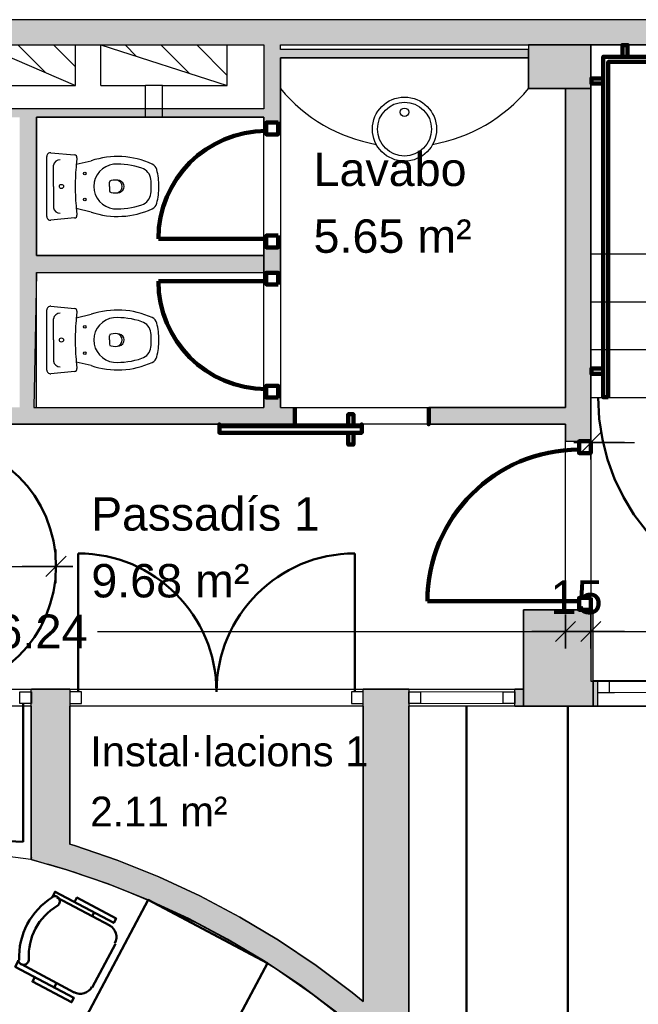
# Model space of a CAD drawing. Header units: metres. Extents: x -1 to 439, y -6 to 33.
# Tile 16 of 29: x 407.44 to 411.11, y 22.39 to 28.23. Entities that reach past the tile are written whole.
import ezdxf

# ---------------------------------------------------------------- set-up
doc = ezdxf.new("R2010")
doc.units = ezdxf.units.M
doc.header["$PDMODE"] = 65
for name, pattern in [('CONTINUA', [0]), ('PUNKT', [6.35, 0, -6.35]), ('VERDECKT', [9.525, 6.35, -3.175])]:
    doc.linetypes.add(name, pattern=pattern)
for name, color, linetype, lineweight in [('3D P1 MURS EXISTENTS', 7, 'CONTINUA', 25), ('3D P1 MURS NOUS', 7, 'CONTINUA', 25), ('3D P1 PILAR', 7, 'CONTINUA', 25), ('P1 COTES', 7, 'CONTINUA', 25), ('P1 ESCALES 2D', 7, 'CONTINUA', 25), ('P1 LOCAL', 7, 'CONTINUA', 25), ('P1 MOBLES', 7, 'CONTINUA', 25), ('P1 SUPERFICI LLIURE', 7, 'CONTINUA', 25)]:
    doc.layers.add(name, color=color, linetype=linetype, lineweight=lineweight)
doc.styles.add('ARIAL', font='arial.ttf')
doc.dimstyles.new('DIMSTYLE_12', dxfattribs={"dimtxt": 0.2, "dimasz": 0.2, "dimexe": 0, "dimexo": 1e-06, "dimgap": 0.1, "dimtad": 2, "dimdec": 0, "dimlfac": 100, "dimrnd": 1, "dimzin": 4, "dimdsep": 46, "dimtxsty": 'ARIAL', "dimblk1": 'ALL_ML_STRICH', "dimblk2": 'ALL_ML_STRICH', "dimsah": 1, "dimcen": 0, "dimse1": 1, "dimse2": 1, "dimclrd": 2, "dimclre": 2, "dimclrt": 2, "dimadec": 0, "dimazin": 0, "dimtfac": 1, "dimtdec": 0, "dimtix": 1, "dimtmove": 2, "dimatfit": 3, "dimfxl": 0, "dimtvp": 1.2, "dimtzin": 0, "dimlwd": 0, "dimlwe": 35, "dimarcsym": 0})
doc.dimstyles.new('DIMSTYLE_8', dxfattribs={"dimtxt": 0.2, "dimasz": 0.2, "dimexe": 0, "dimexo": 1e-06, "dimgap": 0.1, "dimtad": 0, "dimrnd": 0.01, "dimzin": 4, "dimdsep": 46, "dimtxsty": 'ARIAL', "dimblk1": 'ALL_ML_STRICH', "dimblk2": 'ALL_ML_STRICH', "dimsah": 1, "dimcen": 0, "dimse1": 1, "dimse2": 1, "dimclrd": 2, "dimclre": 2, "dimclrt": 2, "dimadec": 0, "dimazin": 0, "dimtfac": 1, "dimtdec": 0, "dimtix": 1, "dimtmove": 2, "dimatfit": 3, "dimfxl": 0, "dimtzin": 0, "dimlwd": 0, "dimlwe": 35, "dimarcsym": 0})
doc.dimstyles.new('DIMSTYLE_9', dxfattribs={"dimtxt": 0.2, "dimasz": 0.2, "dimexe": 0, "dimexo": 1e-06, "dimgap": 0.1, "dimtad": 0, "dimrnd": 0.01, "dimzin": 4, "dimdsep": 46, "dimtxsty": 'ARIAL', "dimblk1": 'ALL_ML_STRICH', "dimblk2": 'ALL_ML_STRICH', "dimsah": 1, "dimcen": 0, "dimse1": 1, "dimse2": 1, "dimclrd": 2, "dimclre": 2, "dimclrt": 2, "dimadec": 0, "dimazin": 0, "dimtfac": 1, "dimtdec": 0, "dimtix": 1, "dimtmove": 2, "dimatfit": 3, "dimfxl": 0, "dimtzin": 0, "dimlwd": 0, "dimlwe": 35, "dimarcsym": 0})
pattern_1 = [(135, (0, 0), (-0.21213203, -0.21213203), []), (135, (-0.10607, -0.10607), (-0.21213203, -0.21213203), [])]

# ---------------------------------------------------------------- blocks, each defined once
blk = doc.blocks.new('OBJETO_COMPLEJO_0')
at = {"layer": '3D P1 MURS NOUS', "color": 240, "linetype": 'CONTINUA', "lineweight": 140, "transparency": 33554687}
for points in [[(411.0148, 28.0082), (411.0148, 28.078), (411.0448, 28.078), (411.0448, 28.0082), (411.0148, 28.0082)], [(412.5148, 28.0082), (412.5148, 28.078), (412.5448, 28.078), (412.5448, 28.0082), (412.5148, 28.0082)], [(413.9648, 28.0082), (413.9648, 28.078), (413.9948, 28.078), (413.9948, 28.0082), (413.9648, 28.0082)], [(415.4148, 28.0082), (415.4148, 28.078), (415.4448, 28.078), (415.4448, 28.0082), (415.4148, 28.0082)], [(410.9304, 25.9895), (410.9004, 25.9896), (410.9003, 28.0082), (415.7064, 28.0082), (415.7064, 26.0308), (415.6764, 26.0308), (415.6764, 27.9782), (410.9302, 27.9782), (410.9304, 25.9895)], [(410.9003, 27.8505), (410.8306, 27.8505), (410.8306, 27.8805), (410.9003, 27.8805), (410.9003, 27.8505)], [(415.7762, 27.6574), (415.7064, 27.6574), (415.7064, 27.6874), (415.7762, 27.6874), (415.7762, 27.6574)], [(415.7762, 26.2474), (415.7064, 26.2474), (415.7064, 26.2774), (415.7762, 26.2774), (415.7762, 26.2474)], [(410.9004, 26.1296), (410.8307, 26.1296), (410.8307, 26.1596), (410.9004, 26.1596), (410.9004, 26.1296)]]:
    blk.add_lwpolyline(points, close=True, dxfattribs=at)
blk = doc.blocks.new('ALL_ML_STRICH')
at = {"color": 0, "linetype": 'ByBlock', "lineweight": -2}
for p, q in [((-0.3, -0.3), (0.3, 0.3)), ((0, -0.5), (0, 0.5)), ((-1, 0), (0.5, 0))]:
    blk.add_line(p, q, dxfattribs=at)
blk = doc.blocks.new('*D106')
at = {"layer": 'DEFPOINTS', "color": 2, "linetype": 'CONTINUA', "lineweight": 35, "transparency": 33554687}
for p in [(410.8271, 26.1302), (411.9764, 26.1008), (410.8271, 25.7212)]:
    blk.add_point(p, dxfattribs=at)
at = {"layer": 'P1 COTES', "color": 2, "linetype": 'CONTINUA', "lineweight": -2, "transparency": 33554687}
for p, q in [((410.8271, 25.7212), (411.0855, 25.7212)), ((411.7455, 25.7212), (411.9764, 25.7212))]:
    blk.add_line(p, q, dxfattribs=at)
at = {"layer": 'P1 COTES', "color": 2, "linetype": 'CONTINUA', "lineweight": 35, "transparency": 33554687, "xscale": 0.2, "yscale": 0.2, "zscale": 0.2, "rotation": 180}
blk.add_blockref('ALL_ML_STRICH', (410.8271, 25.7212), dxfattribs=at)
at = {"layer": 'P1 COTES', "color": 2, "linetype": 'CONTINUA', "lineweight": 35, "transparency": 33554687, "xscale": 0.2, "yscale": 0.2, "zscale": 0.2}
blk.add_blockref('ALL_ML_STRICH', (411.9764, 25.7212), dxfattribs=at)
at = {"layer": 'P1 COTES', "color": 2, "linetype": 'CONTINUA', "lineweight": 35, "transparency": 33554687, "insert": (411.4155, 25.7212), "char_height": 0.2, "width": 0.8, "attachment_point": 5, "style": 'ARIAL'}
blk.add_mtext('\\A1;{\\A1;{1.15\\H0.132000;\\S^ ;}}', dxfattribs=at)
blk = doc.blocks.new('*D124')
at = {"layer": 'DEFPOINTS', "color": 2, "linetype": 'CONTINUA', "lineweight": 35, "transparency": 33554687}
for p in [(410.677, 25.7295), (404.4366, 24.6013), (404.4366, 23.5195)]:
    blk.add_point(p, dxfattribs=at)
at = {"layer": 'P1 COTES', "color": 2, "linetype": 'CONTINUA', "lineweight": -2, "transparency": 33554687}
for p, q in [((404.4366, 24.6013), (407.2417, 24.6013)), ((407.9017, 24.6013), (410.677, 24.6013))]:
    blk.add_line(p, q, dxfattribs=at)
at = {"layer": 'P1 COTES', "color": 2, "linetype": 'CONTINUA', "lineweight": 35, "transparency": 33554687, "xscale": 0.2, "yscale": 0.2, "zscale": 0.2, "rotation": 180}
blk.add_blockref('ALL_ML_STRICH', (404.4366, 24.6013), dxfattribs=at)
at = {"layer": 'P1 COTES', "color": 2, "linetype": 'CONTINUA', "lineweight": 35, "transparency": 33554687, "xscale": 0.2, "yscale": 0.2, "zscale": 0.2}
blk.add_blockref('ALL_ML_STRICH', (410.677, 24.6013), dxfattribs=at)
at = {"layer": 'P1 COTES', "color": 2, "linetype": 'CONTINUA', "lineweight": 35, "transparency": 33554687, "insert": (407.5717, 24.6003), "char_height": 0.2, "width": 0.8, "attachment_point": 5, "style": 'ARIAL'}
blk.add_mtext('\\A1;{\\A1;{6.24\\H0.132000;\\S^ ;}}', dxfattribs=at)
blk = doc.blocks.new('*D125')
at = {"layer": 'DEFPOINTS', "color": 2, "linetype": 'CONTINUA', "lineweight": 35, "transparency": 33554687}
for p in [(410.677, 25.7295), (410.827, 25.7295), (410.677, 24.6013)]:
    blk.add_point(p, dxfattribs=at)
at = {"layer": 'P1 COTES', "color": 2, "linetype": 'CONTINUA', "lineweight": -2, "transparency": 33554687}
blk.add_line((410.677, 24.6013), (410.827, 24.6013), dxfattribs=at)
at = {"layer": 'P1 COTES', "color": 2, "linetype": 'CONTINUA', "lineweight": 35, "transparency": 33554687, "xscale": 0.2, "yscale": 0.2, "zscale": 0.2, "rotation": 180}
blk.add_blockref('ALL_ML_STRICH', (410.677, 24.6013), dxfattribs=at)
at = {"layer": 'P1 COTES', "color": 2, "linetype": 'CONTINUA', "lineweight": 35, "transparency": 33554687, "xscale": 0.2, "yscale": 0.2, "zscale": 0.2}
blk.add_blockref('ALL_ML_STRICH', (410.827, 24.6013), dxfattribs=at)
at = {"layer": 'P1 COTES', "color": 2, "linetype": 'CONTINUA', "lineweight": 35, "transparency": 33554687, "insert": (410.7422, 24.803), "char_height": 0.2, "width": 0.4, "attachment_point": 5, "style": 'ARIAL'}
blk.add_mtext('\\A1;{15}', dxfattribs=at)
blk = doc.blocks.new('*D126')
at = {"layer": 'DEFPOINTS', "color": 2, "linetype": 'CONTINUA', "lineweight": 35, "transparency": 33554687}
for p in [(415.777, 25.8895), (410.827, 25.7295), (410.827, 24.6013)]:
    blk.add_point(p, dxfattribs=at)
at = {"layer": 'P1 COTES', "color": 2, "linetype": 'CONTINUA', "lineweight": -2, "transparency": 33554687}
for p, q in [((410.827, 24.6013), (412.9857, 24.6013)), ((413.6457, 24.6013), (415.777, 24.6013))]:
    blk.add_line(p, q, dxfattribs=at)
at = {"layer": 'P1 COTES', "color": 2, "linetype": 'CONTINUA', "lineweight": 35, "transparency": 33554687, "xscale": 0.2, "yscale": 0.2, "zscale": 0.2, "rotation": 180}
blk.add_blockref('ALL_ML_STRICH', (410.827, 24.6013), dxfattribs=at)
at = {"layer": 'P1 COTES', "color": 2, "linetype": 'CONTINUA', "lineweight": 35, "transparency": 33554687, "xscale": 0.2, "yscale": 0.2, "zscale": 0.2}
blk.add_blockref('ALL_ML_STRICH', (415.777, 24.6013), dxfattribs=at)
at = {"layer": 'P1 COTES', "color": 2, "linetype": 'CONTINUA', "lineweight": 35, "transparency": 33554687, "insert": (413.3157, 24.6003), "char_height": 0.2, "width": 0.8, "attachment_point": 5, "style": 'ARIAL'}
blk.add_mtext('\\A1;{\\A1;{4.95\\H0.132000;\\S^ ;}}', dxfattribs=at)
blk = doc.blocks.new('*D134')
at = {"layer": 'DEFPOINTS', "color": 2, "linetype": 'CONTINUA', "lineweight": 35, "transparency": 33554687}
for p in [(406.1561, 25.3669), (406.1561, 24.9874), (407.6552, 24.9799)]:
    blk.add_point(p, dxfattribs=at)
at = {"layer": 'P1 COTES', "color": 2, "linetype": 'CONTINUA', "lineweight": -2, "transparency": 33554687}
for p, q in [((406.1561, 24.9874), (406.5904, 24.9874)), ((407.2504, 24.9874), (407.6552, 24.9874))]:
    blk.add_line(p, q, dxfattribs=at)
at = {"layer": 'P1 COTES', "color": 2, "linetype": 'CONTINUA', "lineweight": 35, "transparency": 33554687, "xscale": 0.2, "yscale": 0.2, "zscale": 0.2, "rotation": 180}
blk.add_blockref('ALL_ML_STRICH', (406.1561, 24.9874), dxfattribs=at)
at = {"layer": 'P1 COTES', "color": 2, "linetype": 'CONTINUA', "lineweight": 35, "transparency": 33554687, "xscale": 0.2, "yscale": 0.2, "zscale": 0.2}
blk.add_blockref('ALL_ML_STRICH', (407.6552, 24.9874), dxfattribs=at)
at = {"layer": 'P1 COTES', "color": 2, "linetype": 'CONTINUA', "lineweight": 35, "transparency": 33554687, "insert": (406.9204, 24.9874), "char_height": 0.2, "width": 0.8, "attachment_point": 5, "style": 'ARIAL'}
blk.add_mtext('\\A1;{\\A1;{1.50\\H0.132000;\\S^ ;}}', dxfattribs=at)

msp = doc.modelspace()

# ---------------------------------------------------------------- hatches: boundary and pattern name
at = {"layer": '3D P1 MURS EXISTENTS', "linetype": 'CONTINUA', "lineweight": 18, "true_color": 0xa0a0a0, "transparency": 33554687}
for points in [[(426.84641, 28.22825), (401.29043, 28.22825), (401.26071, 28.07825), (426.81534, 28.07825)], [(408.98747, 27.64946), (408.98747, 28.07825), (408.88747, 28.07825), (408.88747, 27.64946)], [(408.98747, 28.00198), (410.45698, 28.00198), (410.45698, 28.05198), (408.98747, 28.05198)], [(410.82698, 25.72946), (410.82698, 27.81946), (410.67698, 27.81946), (410.67698, 25.72946)], [(405.99712, 27.64946), (408.88747, 27.64946), (408.88747, 27.69946), (405.99712, 27.69946)], [(407.43973, 27.64946), (407.43973, 25.92946), (407.53973, 25.92946), (407.53973, 27.64946)], [(407.53973, 26.72964), (408.88747, 26.72964), (408.88747, 26.82964), (407.53973, 26.82964)], [(406.36621, 25.82946), (409.06572, 25.82946), (409.06572, 25.92946), (406.36621, 25.92946)], [(409.86572, 25.82946), (410.67698, 25.82946), (410.67698, 25.92946), (409.86572, 25.92946)], [(410.84047, 24.15946), (410.86698, 24.15946), (410.86698, 24.30946), (410.84047, 24.30946)], [(407.5101, 24.25651), (407.50698, 24.25651), (407.50698, 24.15946), (407.73698, 24.15946), (407.73698, 24.25946), (407.5101, 24.25946)], [(409.74698, 24.25946), (409.47698, 24.25946), (409.47698, 24.15946), (409.74698, 24.15946)], [(410.42698, 24.25946), (410.37698, 24.25946), (410.37698, 24.15946), (410.42698, 24.15946)], [(407.73698, 23.18314), (407.73698, 24.15946), (407.50698, 24.15946), (407.50698, 23.26171)], [(409.74698, 22.20963), (409.74698, 24.15946), (409.47698, 24.15946), (409.47698, 22.20963)], [(409.31848, 22.34393), (409.47698, 22.21158), (409.47698, 22.40699), (409.4116, 22.46158), (409.19746, 22.62213), (408.97522, 22.77125), (408.74547, 22.90854), (408.50885, 23.03361), (408.26602, 23.14613), (408.01762, 23.24578), (407.76435, 23.3323), (407.73698, 23.34008), (407.73698, 23.18314), (407.96542, 23.10511), (408.20652, 23.00838), (408.44223, 22.89916), (408.6719, 22.77776), (408.8949, 22.6445), (409.11063, 22.49976)], [(407.50699, 23.24948), (407.71958, 23.18908), (407.50995, 23.26069)]]:
    msp.add_hatch(color=253, dxfattribs=at).paths.add_polyline_path(points)
at = {"layer": '3D P1 MURS NOUS', "linetype": 'CONTINUA', "lineweight": 18, "true_color": 0xa0a0a0, "transparency": 33554687}
for points in [[(408.98747, 27.61843), (408.98747, 27.64946), (408.88747, 27.64946), (408.88747, 27.61843)], [(408.98747, 26.72843), (408.98747, 26.87843), (408.88747, 26.87843), (408.88747, 26.72843)], [(408.98747, 25.92946), (408.98747, 25.98843), (408.88747, 25.98843), (408.88747, 25.92946)], [(410.82698, 24.72946), (410.82698, 24.73043), (410.67698, 24.73043), (410.67698, 24.72946)]]:
    msp.add_hatch(color=253, dxfattribs=at).paths.add_polyline_path(points)
at = {"layer": '3D P1 PILAR', "linetype": 'CONTINUA', "lineweight": 18, "transparency": 33554687}
for points in [[(410.45698, 27.81946), (410.82698, 27.81946), (410.82698, 28.07825), (410.45698, 28.07825)], [(410.42698, 24.15946), (410.84047, 24.15946), (410.84047, 24.72946), (410.42698, 24.72946)]]:
    msp.add_hatch(color=9, dxfattribs=at).paths.add_polyline_path(points)
at = {"layer": 'P1 ESCALES 2D', "lineweight": 25, "transparency": 33554687}
h = msp.add_hatch(dxfattribs=at)
h.set_pattern_fill('RAYADO_1', scale=0.1, angle=45, style=0, pattern_type=2)
h.set_pattern_definition(pattern_1)
h.paths.add_polyline_path([(407.21118, 28.07847), (407.77118, 27.83847), (407.77118, 28.07847)], flags=0)
h = msp.add_hatch(dxfattribs=at)
h.set_pattern_fill('RAYADO_1', scale=0.1, angle=45, style=0, pattern_type=2)
h.set_pattern_definition(pattern_1)
h.paths.add_polyline_path([(407.92118, 28.07847), (408.67118, 27.83847), (408.67118, 28.07847)], flags=0)

# ---------------------------------------------------------------- linework, layer by layer
at = {"layer": '3D P1 MURS EXISTENTS', "color": 7, "linetype": 'CONTINUA', "lineweight": 25, "transparency": 33554687}
for p, q in [((426.84641, 28.22825), (401.29043, 28.22825)), ((404.43662, 28.07825), (408.88747, 28.07825)), ((408.88747, 28.07825), (408.88747, 27.69946)), ((408.98747, 28.05198), (408.98747, 28.07825)), ((408.98747, 28.07825), (415.77698, 28.07825)), ((410.45698, 28.05198), (408.98747, 28.05198)), ((410.45698, 28.00198), (410.45698, 28.05198)), ((408.98747, 28.00198), (410.45698, 28.00198)), ((408.98747, 27.64946), (408.98747, 28.00198)), ((410.82698, 27.81946), (410.67698, 27.81946)), ((410.67698, 27.81946), (410.67698, 25.92946)), ((410.82698, 25.72946), (410.82698, 27.81946)), ((408.88747, 27.69946), (406.04712, 27.69946)), ((407.53973, 27.64946), (408.88747, 27.64946)), ((407.53973, 26.82964), (407.53973, 27.64946)), ((408.88747, 26.82964), (407.53973, 26.82964)), ((408.88747, 26.72964), (408.88747, 26.82964)), ((407.53973, 25.92946), (407.53973, 26.72964)), ((407.53973, 26.72964), (408.88747, 26.72964)), ((409.06572, 25.82946), (409.06572, 25.92946)), ((410.67698, 25.92946), (409.86572, 25.92946)), ((409.86572, 25.92946), (409.86572, 25.82946)), ((406.36621, 25.82946), (409.06572, 25.82946)), ((409.86572, 25.82946), (410.67698, 25.82946)), ((410.67698, 25.82946), (410.67698, 25.72946)), ((410.67698, 25.72946), (410.82698, 25.72946)), ((410.86698, 24.30946), (410.84047, 24.30946)), ((410.84047, 24.30946), (410.84047, 24.15946)), ((410.86698, 24.30946), (410.86698, 24.23946)), ((412.10698, 24.30946), (410.86698, 24.30946)), ((407.50698, 24.15946), (407.50698, 24.25651)), ((407.50698, 24.25651), (407.5101, 24.25651)), ((407.5101, 24.25651), (407.5101, 24.25946)), ((407.73698, 24.25946), (407.5101, 24.25946)), ((407.73698, 24.25946), (407.73698, 24.15946)), ((409.47698, 24.15946), (409.47698, 24.25946)), ((409.74698, 24.25946), (409.47698, 24.25946)), ((409.74698, 24.25946), (409.74698, 24.15946)), ((410.37698, 24.15946), (410.37698, 24.25946)), ((410.42698, 24.25946), (410.37698, 24.25946)), ((410.42698, 24.15946), (410.42698, 24.25946)), ((410.86698, 24.23946), (410.86698, 24.15946)), ((407.50698, 24.15946), (407.50698, 23.26171)), ((407.73698, 23.34008), (407.73698, 24.15946)), ((409.47698, 24.15946), (409.47698, 22.40699)), ((409.74698, 22.20963), (409.74698, 24.15946)), ((410.37698, 24.15946), (410.42698, 24.15946)), ((410.84047, 24.15946), (410.86698, 24.15946)), ((410.86698, 24.15946), (412.10698, 24.15946)), ((407.76435, 23.3323), (407.73698, 23.34008)), ((408.01762, 23.24578), (407.76435, 23.3323)), ((407.50698, 23.26171), (407.50995, 23.26069)), ((407.50995, 23.26069), (407.50699, 23.24948)), ((407.50699, 23.24948), (407.71958, 23.18908)), ((408.26602, 23.14613), (408.01762, 23.24578)), ((407.71958, 23.18908), (407.73698, 23.18314)), ((407.73698, 23.18314), (407.96542, 23.10511)), ((408.50885, 23.03361), (408.26602, 23.14613)), ((407.96542, 23.10511), (408.20652, 23.00838)), ((408.20652, 23.00838), (408.44223, 22.89916)), ((408.74547, 22.90854), (408.50885, 23.03361)), ((408.44223, 22.89916), (408.6719, 22.77776)), ((408.97522, 22.77125), (408.74547, 22.90854)), ((408.6719, 22.77776), (408.8949, 22.6445)), ((409.19746, 22.62213), (408.97522, 22.77125)), ((408.8949, 22.6445), (409.11063, 22.49976)), ((409.4116, 22.46158), (409.19746, 22.62213)), ((409.11063, 22.49976), (409.31848, 22.34393)), ((409.47698, 22.40699), (409.4116, 22.46158))]:
    msp.add_line(p, q, dxfattribs=at)
at = {"layer": '3D P1 MURS EXISTENTS', "color": 202, "linetype": 'CONTINUA', "lineweight": 50, "transparency": 33554687}
for p, q in [((407.78698, 24.24446), (407.78698, 25.06396)), ((409.42698, 24.24446), (409.42698, 25.06396)), ((407.45998, 24.17446), (407.45998, 23.35446))]:
    msp.add_line(p, q, dxfattribs=at)
at = {"layer": '3D P1 MURS EXISTENTS', "color": 7, "linetype": 'PUNKT', "lineweight": 25, "transparency": 33554687}
for p, q in [((412.10698, 24.30946), (410.86698, 24.30946)), ((410.86698, 24.30946), (410.86698, 24.23946)), ((410.86698, 24.23946), (412.10698, 24.23946))]:
    msp.add_line(p, q, dxfattribs=at)
at = {"layer": '3D P1 MURS EXISTENTS', "color": 7, "linetype": 'CONTINUA', "lineweight": 25, "transparency": 33554687}
for points in [[(410.86698, 24.23946), (410.93698, 24.23946), (410.93698, 24.30946), (410.86698, 24.30946), (410.86698, 24.23946)], [(407.43993, 24.24446), (407.5101, 24.24446), (407.5101, 24.17446), (407.43993, 24.17446), (407.43993, 24.24446)], [(407.73698, 24.17446), (407.80698, 24.17446), (407.80698, 24.24446), (407.73698, 24.24446), (407.73698, 24.17446)], [(409.40698, 24.17446), (409.47698, 24.17446), (409.47698, 24.24446), (409.40698, 24.24446), (409.40698, 24.17446)], [(409.81698, 24.17446), (409.74698, 24.17446), (409.74698, 24.24446), (409.81698, 24.24446), (409.81698, 24.17446)], [(410.37698, 24.17446), (410.30698, 24.17446), (410.30698, 24.24446), (410.37698, 24.24446), (410.37698, 24.17446)]]:
    msp.add_lwpolyline(points, close=True, dxfattribs=at)
at = {"layer": '3D P1 MURS EXISTENTS', "color": 40, "linetype": 'CONTINUA', "lineweight": 18, "transparency": 33554687}
for points in [[(410.93698, 24.23946), (412.03698, 24.23946), (412.03698, 24.30946), (410.93698, 24.30946), (410.93698, 24.23946)], [(410.30698, 24.17446), (409.81698, 24.17446), (409.81698, 24.24446), (410.30698, 24.24446), (410.30698, 24.17446)]]:
    msp.add_lwpolyline(points, close=True, dxfattribs=at)
at = {"layer": '3D P1 MURS EXISTENTS', "color": 202, "linetype": 'CONTINUA', "lineweight": 50, "transparency": 33554687}
for centre, start, end in [((407.78698, 24.24446), 0, 90), ((409.42698, 24.24446), 90, 180)]:
    msp.add_arc(centre, 0.8195, start, end, dxfattribs=at)
msp.add_ellipse((407.45998, 24.17446), major_axis=(0.82192, 0), ratio=0.9976651, start_param=3.1415927, end_param=4.712389, dxfattribs=at)
at = {"layer": '3D P1 MURS NOUS', "color": 7, "linetype": 'CONTINUA', "lineweight": 25, "transparency": 33554687}
for p, q in [((408.88747, 27.64946), (408.88747, 27.61843)), ((408.98747, 27.61843), (408.88747, 27.61843)), ((408.98747, 27.61843), (408.98747, 27.64946)), ((408.88747, 26.87843), (408.98747, 26.87843)), ((408.88747, 26.87843), (408.88747, 26.72843)), ((408.98747, 26.72843), (408.98747, 26.87843)), ((408.98747, 26.72843), (408.88747, 26.72843)), ((408.88747, 25.98843), (408.98747, 25.98843)), ((408.88747, 25.98843), (408.88747, 25.92946)), ((408.98747, 25.92946), (408.98747, 25.98843)), ((410.67698, 24.73043), (410.82698, 24.73043)), ((410.67698, 24.73043), (410.67698, 24.72946)), ((410.67698, 24.72946), (410.82698, 24.72946)), ((410.82698, 24.72946), (410.82698, 24.73043))]:
    msp.add_line(p, q, dxfattribs=at)
at = {"layer": '3D P1 MURS NOUS', "color": 240, "linetype": 'CONTINUA', "lineweight": 140, "transparency": 33554687}
for p, q in [((408.90247, 26.92843), (408.26247, 26.92843)), ((408.90247, 26.67843), (408.26247, 26.67843)), ((410.75698, 24.78043), (409.85796, 24.78043))]:
    msp.add_line(p, q, dxfattribs=at)
for points in [[(408.97247, 27.61843), (408.97247, 27.54843), (408.90247, 27.54843), (408.90247, 27.61843), (408.97247, 27.61843)], [(408.97247, 26.94843), (408.97247, 26.87843), (408.90247, 26.87843), (408.90247, 26.94843), (408.97247, 26.94843)], [(408.97247, 26.65843), (408.97247, 26.72843), (408.90247, 26.72843), (408.90247, 26.65843), (408.97247, 26.65843)], [(408.97247, 25.98843), (408.97247, 26.05843), (408.90247, 26.05843), (408.90247, 25.98843), (408.97247, 25.98843)], [(409.07168, 25.92946), (409.07168, 25.87946), (409.07168, 25.82946), (409.07168, 25.87946), (409.07168, 25.92946)], [(409.86572, 25.92946), (409.86572, 25.87946), (409.86572, 25.82946), (409.86572, 25.87946), (409.86572, 25.92946)], [(409.4187, 25.81946), (409.3887, 25.81946), (409.3887, 25.88946), (409.4187, 25.88946), (409.4187, 25.81946)], [(409.4687, 25.81946), (408.62465, 25.81946), (408.62465, 25.82946), (408.62465, 25.77946), (409.4687, 25.77946), (409.4687, 25.82946), (409.4687, 25.81946)], [(409.4187, 25.77946), (409.3887, 25.77946), (409.3887, 25.70946), (409.4187, 25.70946), (409.4187, 25.77946)], [(410.82698, 25.72946), (410.82698, 25.65946), (410.75698, 25.65946), (410.75698, 25.72946), (410.82698, 25.72946)], [(410.82698, 24.80043), (410.82698, 24.73043), (410.75698, 24.73043), (410.75698, 24.80043), (410.82698, 24.80043)]]:
    msp.add_lwpolyline(points, close=True, dxfattribs=at)
for centre, radius, start, end in [((408.90247, 26.92843), 0.64, 90, 180), ((408.90247, 26.67843), 0.64, 180, 270), ((410.75698, 24.78043), 0.89903, 90, 180)]:
    msp.add_arc(centre, radius, start, end, dxfattribs=at)
at = {"layer": '3D P1 PILAR', "color": 7, "linetype": 'CONTINUA', "lineweight": 25, "transparency": 33554687}
for p, q in [((410.82698, 28.07825), (410.45698, 28.07825)), ((410.45698, 28.07825), (410.45698, 27.81946)), ((410.82698, 27.81946), (410.82698, 28.07825)), ((410.45698, 27.81946), (410.82698, 27.81946)), ((410.84047, 24.72946), (410.42698, 24.72946)), ((410.42698, 24.72946), (410.42698, 24.15946)), ((410.84047, 24.15946), (410.84047, 24.72946)), ((410.42698, 24.15946), (410.84047, 24.15946))]:
    msp.add_line(p, q, dxfattribs=at)
at = {"layer": 'P1 ESCALES 2D', "color": 7, "lineweight": 25, "transparency": 33554687}
for p, q in [((407.21118, 28.07847), (407.77118, 28.07847)), ((407.21118, 28.07847), (407.77118, 27.83847)), ((407.77118, 27.83847), (407.77118, 28.07847)), ((407.92118, 27.83847), (407.92118, 28.07847)), ((407.92118, 28.07847), (408.67118, 28.07847)), ((407.92118, 28.07847), (408.67118, 27.83847)), ((408.67118, 27.83847), (408.67118, 28.07847)), ((407.21118, 27.83847), (407.77118, 27.83847)), ((407.92118, 27.83847), (408.18698, 27.83847)), ((408.18698, 27.64946), (408.18698, 27.83847)), ((408.28698, 27.83847), (408.18698, 27.83847)), ((408.28698, 27.64946), (408.28698, 27.83847)), ((408.28698, 27.83847), (408.67118, 27.83847)), ((410.82698, 26.83946), (411.99698, 26.83946)), ((410.82698, 26.55613), (411.99698, 26.55613)), ((410.82698, 26.27279), (411.99698, 26.27279)), ((410.82698, 25.98946), (415.77698, 25.98946))]:
    msp.add_line(p, q, dxfattribs=at)
at = {"layer": 'P1 ESCALES 2D', "color": 180, "transparency": 33554687}
for p, q in [((407.62467, 27.43929), (407.76588, 27.42611)), ((407.77539, 27.37081), (407.86405, 27.3916)), ((407.64122, 27.23946), (407.64122, 27.36514)), ((407.97209, 27.23946), (407.97209, 27.26476)), ((407.64122, 27.23946), (407.64122, 27.11378)), ((407.97209, 27.23946), (407.97209, 27.21416)), ((407.86405, 27.08732), (407.77539, 27.10811)), ((407.76588, 27.05281), (407.62467, 27.03963)), ((407.62467, 26.52929), (407.76588, 26.51611)), ((407.64122, 26.32946), (407.64122, 26.45514)), ((407.77539, 26.46081), (407.86405, 26.4816)), ((407.64122, 26.32946), (407.64122, 26.20378)), ((407.97209, 26.32946), (407.97209, 26.35476)), ((407.97209, 26.32946), (407.97209, 26.30416)), ((407.86405, 26.17732), (407.77539, 26.19811)), ((407.76588, 26.14281), (407.62467, 26.12963))]:
    msp.add_line(p, q, dxfattribs=at)
for points in [[(407.60046, 27.06079), (407.60046, 27.23946), (407.60046, 27.41813)], [(407.60046, 26.15079), (407.60046, 26.32946), (407.60046, 26.50813)]]:
    msp.add_lwpolyline(points, dxfattribs=at)
for centre, radius in [((409.72198, 27.57948), 0.19), ((409.72198, 27.57948), 0.16), ((409.72198, 27.67948), 0.025), ((407.82546, 27.31696), 0.008), ((407.68754, 27.23946), 0.0125), ((407.82546, 27.16196), 0.008), ((407.82546, 26.40696), 0.008), ((407.68754, 26.32946), 0.0125), ((407.82546, 26.25196), 0.008)]:
    msp.add_circle(centre, radius, dxfattribs=at)
at = {"layer": 'P1 ESCALES 2D', "color": 7, "lineweight": 25, "transparency": 33554687}
for start, end in [(219.681006, 259.926436), (280.073564, 320.318994)]:
    msp.add_arc((409.72198, 28.42926), 0.95503, start, end, dxfattribs=at)
at = {"layer": 'P1 ESCALES 2D', "color": 180, "transparency": 33554687}
for centre, radius, start, end in [((407.62226, 27.41762), 0.0218, 83.635643, 178.675204), ((407.67817, 27.36123), 0.03715, 88.298355, 173.959302), ((407.76463, 27.41116), 0.015, 353.096336, 85.237898), ((409.18271, 27.23946), 1.41343, 173.096336, 174.66766), ((408.01992, 26.92535), 0.49162, 65.317478, 108.485968), ((409.18271, 27.23946), 1.41343, 174.66766, 180), ((408.01233, 27.23946), 0.13285, 96.893398, 263.106602), ((408.01992, 26.92535), 0.44662, 71.133108, 93.020894), ((408.13848, 27.27227), 0.08, 6.927836, 71.133108), ((408.20434, 27.32662), 0.05, 14.546911, 65.317478), ((407.86846, 27.23946), 0.39701, 0, 14.546911), ((407.98209, 27.26476), 0.01, 90, 180), ((408.00687, 27.15201), 0.12523, 78.588091, 101.411909), ((408.0086, 27.23946), 0.03863, 285.778828, 74.221172), ((408.02203, 27.23946), 0.03659, 285.23137, 74.76863), ((407.86846, 27.23946), 0.35201, 0, 6.927836), ((409.18271, 27.23946), 1.41343, 180, 185.33234), ((407.98209, 27.21416), 0.01, 180, 270), ((408.00687, 27.32691), 0.12523, 258.588091, 281.411909), ((407.86846, 27.23946), 0.35201, 353.072164, 0), ((407.86846, 27.23946), 0.39701, 345.453089, 0), ((408.13848, 27.20665), 0.08, 288.866892, 353.072164), ((407.67817, 27.11769), 0.03715, 186.040698, 271.701645), ((409.18271, 27.23946), 1.41343, 185.33234, 186.903664), ((408.01992, 27.55357), 0.49162, 251.514032, 294.682522), ((408.01992, 27.55357), 0.44662, 266.979106, 288.866892), ((408.20434, 27.1523), 0.05, 294.682522, 345.453089), ((407.62226, 27.0613), 0.0218, 181.324796, 276.364357), ((407.76463, 27.06776), 0.015, 274.762102, 6.903664), ((407.62226, 26.50762), 0.0218, 83.635643, 178.675204), ((407.76463, 26.50116), 0.015, 353.096336, 85.237898), ((408.01992, 26.01535), 0.49162, 65.317478, 108.485968), ((407.67817, 26.45123), 0.03715, 88.298355, 173.959302), ((409.18271, 26.32946), 1.41343, 174.66766, 180), ((409.18271, 26.32946), 1.41343, 173.096336, 174.66766), ((408.01233, 26.32946), 0.13285, 96.893398, 263.106602), ((408.01992, 26.01535), 0.44662, 71.133108, 93.020894), ((408.20434, 26.41662), 0.05, 14.546911, 65.317478), ((408.13848, 26.36227), 0.08, 6.927836, 71.133108), ((407.86846, 26.32946), 0.39701, 0, 14.546911), ((409.18271, 26.32946), 1.41343, 180, 185.33234), ((407.98209, 26.35476), 0.01, 90, 180), ((408.00687, 26.24201), 0.12523, 78.588091, 101.411909), ((408.0086, 26.32946), 0.03863, 285.778828, 74.221172), ((408.02203, 26.32946), 0.03659, 285.23137, 74.76863), ((407.86846, 26.32946), 0.35201, 0, 6.927836), ((407.86846, 26.32946), 0.35201, 353.072164, 0), ((407.86846, 26.32946), 0.39701, 345.453089, 0), ((407.98209, 26.30416), 0.01, 180, 270), ((408.00687, 26.41691), 0.12523, 258.588091, 281.411909), ((408.13848, 26.29665), 0.08, 288.866892, 353.072164), ((408.01992, 26.64357), 0.44662, 266.979106, 288.866892), ((408.20434, 26.2423), 0.05, 294.682522, 345.453089), ((407.62226, 26.1513), 0.0218, 181.324796, 276.364357), ((407.67817, 26.20769), 0.03715, 186.040698, 271.701645), ((407.76463, 26.15776), 0.015, 274.762102, 6.903664), ((409.18271, 26.32946), 1.41343, 185.33234, 186.903664), ((408.01992, 26.64357), 0.49162, 251.514032, 294.682522)]:
    msp.add_arc(centre, radius, start, end, dxfattribs=at)
at = {"layer": 'P1 LOCAL', "color": 7, "linetype": 'CONTINUA', "lineweight": 25, "transparency": 33554687}
for p, q in [((410.82698, 28.07825), (410.82698, 24.3069)), ((415.77698, 28.07825), (410.82698, 28.07825)), ((410.45698, 28.00198), (408.98747, 28.00198)), ((408.98747, 28.00198), (408.98747, 25.92946)), ((410.45698, 27.81946), (410.45698, 28.00198)), ((410.67698, 27.81946), (410.45698, 27.81946)), ((410.67698, 25.92946), (410.67698, 27.81946)), ((408.88747, 27.64946), (407.53973, 27.64946)), ((407.53973, 27.64946), (407.53973, 26.82964)), ((408.88747, 26.82964), (408.88747, 27.64946)), ((407.53973, 26.82964), (408.88747, 26.82964)), ((407.53973, 26.72843), (407.52473, 25.92946)), ((408.88747, 26.72964), (407.53973, 26.72843)), ((408.88747, 25.92946), (408.88747, 26.72964)), ((407.52473, 25.92946), (408.88747, 25.92946)), ((408.98747, 25.92946), (410.67698, 25.92946)), ((410.67698, 25.82946), (404.43662, 25.82946)), ((410.67698, 24.72946), (410.67698, 25.82946)), ((410.42698, 24.25946), (410.42698, 24.72946)), ((410.42698, 24.72946), (410.67698, 24.72946)), ((410.82698, 24.3069), (415.77698, 24.3069)), ((404.43662, 24.25946), (410.42698, 24.25946)), ((407.50698, 24.15946), (406.17698, 24.15946)), ((407.50698, 23.24946), (407.50698, 24.15946)), ((409.47698, 24.15946), (407.73698, 24.15946)), ((407.73698, 24.15946), (407.73698, 23.34008)), ((409.47698, 22.40699), (409.47698, 24.15946)), ((409.74698, 24.15946), (409.74698, 21.23637)), ((410.42698, 24.15946), (409.74698, 24.15946)), ((410.84047, 24.15946), (410.42698, 24.15946)), ((413.22113, 24.15946), (410.84047, 24.15946)), ((407.73698, 23.34008), (407.76435, 23.3323)), ((407.76435, 23.3323), (408.01762, 23.24578)), ((407.60698, 23.22074), (407.50698, 23.24946)), ((408.01762, 23.24578), (408.26602, 23.14613)), ((407.71958, 23.18908), (407.60698, 23.22107)), ((407.60698, 23.22107), (407.60698, 23.22074)), ((407.96542, 23.10511), (407.71958, 23.18908)), ((408.26602, 23.14613), (408.50885, 23.03361)), ((408.20652, 23.00838), (407.96542, 23.10511)), ((408.44223, 22.89916), (408.20652, 23.00838)), ((408.50885, 23.03361), (408.74547, 22.90854)), ((408.6719, 22.77776), (408.44223, 22.89916)), ((408.74547, 22.90854), (408.97522, 22.77125)), ((408.8949, 22.6445), (408.6719, 22.77776)), ((408.97522, 22.77125), (409.19746, 22.62213)), ((409.11063, 22.49976), (408.8949, 22.6445)), ((409.19746, 22.62213), (409.4116, 22.46158)), ((409.31848, 22.34393), (409.11063, 22.49976)), ((409.4116, 22.46158), (409.47698, 22.40699))]:
    msp.add_line(p, q, dxfattribs=at)
at = {"layer": 'P1 MOBLES', "color": 202, "linetype": 'CONTINUA', "lineweight": 50, "transparency": 33554687}
for p, q in [((410.09022, 22.05454), (410.09022, 24.15957)), ((410.69022, 21.76559), (410.69022, 24.15957)), ((407.66028, 23.02441), (407.97429, 22.85755)), ((407.88154, 22.9356), (407.86962, 22.91317)), ((408.00757, 22.74879), (407.87052, 22.49085)), ((407.76374, 22.4613), (407.44973, 22.62816)), ((407.64516, 22.49075), (407.65907, 22.51692))]:
    msp.add_line(p, q, dxfattribs=at)
for points in [[(407.76565, 22.99718), (407.77956, 23.02334), (408.01132, 22.90019), (407.99742, 22.87402), (407.64977, 23.05875), (407.63189, 23.02511)], [(407.66106, 22.97343), (407.66629, 22.9771), (407.67056, 22.98159), (407.67382, 22.98674), (407.67603, 22.99238), (407.67713, 22.99833), (407.67708, 23.00443), (407.67583, 23.0105), (407.67333, 23.01638), (407.66971, 23.02164), (407.66526, 23.02596), (407.66014, 23.02927), (407.65453, 23.03154), (407.64859, 23.0327), (407.64249, 23.03271), (407.6364, 23.03152), (407.6305, 23.02908)], [(408.00483, 22.75264), (408.01083, 22.76733), (408.0137, 22.78245), (408.01356, 22.79758), (408.01056, 22.81231), (408.00481, 22.82619), (407.99645, 22.83881), (407.98561, 22.84973), (407.97242, 22.85855)], [(407.52928, 22.55233), (407.51537, 22.52616), (407.74714, 22.40301), (407.76105, 22.42918), (407.41339, 22.61391), (407.43326, 22.65129)], [(407.43117, 22.65395), (407.43245, 22.6477), (407.43487, 22.64199), (407.43829, 22.63694), (407.44258, 22.63267), (407.4476, 22.62928), (407.45321, 22.6269), (407.45928, 22.62562), (407.46567, 22.62557), (407.47194, 22.62679), (407.47767, 22.62915), (407.48275, 22.63252), (407.48707, 22.63677), (407.4905, 22.64175), (407.49295, 22.64734), (407.49428, 22.65339), (407.4944, 22.65978)], [(407.76187, 22.4623), (407.77655, 22.4563), (407.79167, 22.45343), (407.80681, 22.45356), (407.82153, 22.45657), (407.83541, 22.46232), (407.84803, 22.47067), (407.85896, 22.48151), (407.86777, 22.49471)]]:
    msp.add_lwpolyline(points, dxfattribs=at)
msp.add_lwpolyline([(408.90921, 22.63446), (408.43997, 21.75139), (407.73345, 22.1268), (408.20268, 23.00988), (408.90921, 22.63446)], close=True, dxfattribs=at)
at = {"layer": 'P1 MOBLES', "color": 202, "linetype": 'VERDECKT', "lineweight": 50, "transparency": 33554687}
msp.add_circle((406.90519, 24.98736), 0.75, dxfattribs=at)
msp.add_arc((412.11263, 25.98924), 1.24175, 180, 270, dxfattribs=at)
at = {"layer": 'P1 MOBLES', "color": 202, "linetype": 'CONTINUA', "lineweight": 50, "transparency": 33554687}
for centre, radius, start, end in [((407.85296, 22.67045), 0.41667, 121.589293, 182.461399), ((407.83428, 22.68037), 0.34048, 120.273521, 183.781036)]:
    msp.add_arc(centre, radius, start, end, dxfattribs=at)
at = {"layer": 'P1 SUPERFICI LLIURE', "color": 52, "linetype": 'CONTINUA', "lineweight": 13, "transparency": 33554687}
msp.add_line((406.17698, 23.41946), (407.50699, 23.24948), dxfattribs=at)
at = {"layer": 'P1 SUPERFICI LLIURE', "color": 7, "linetype": 'CONTINUA', "lineweight": 25, "transparency": 33554687}
for p, q in [((407.50684, 23.2495), (406.17698, 23.41946)), ((407.76244, 23.17382), (407.50684, 23.2495)), ((408.01351, 23.08471), (407.76244, 23.17382)), ((408.25949, 22.98239), (408.01351, 23.08471)), ((408.49968, 22.86714), (408.25949, 22.98239)), ((408.73342, 22.73929), (408.49968, 22.86714)), ((408.96003, 22.5992), (408.73342, 22.73929)), ((409.17887, 22.44727), (408.96003, 22.5992)), ((409.38933, 22.28393), (409.17887, 22.44727))]:
    msp.add_line(p, q, dxfattribs=at)

# ---------------------------------------------------------------- block references
at = {"layer": '3D P1 MURS NOUS', "color": 240, "linetype": 'CONTINUA', "lineweight": 140, "transparency": 33554687}
msp.add_blockref('OBJETO_COMPLEJO_0', (0, 0), dxfattribs=at)

# ---------------------------------------------------------------- texts
at = {"layer": 'P1 LOCAL', "color": 7, "linetype": 'CONTINUA', "lineweight": 25, "transparency": 33554687, "attachment_point": 7, "style": 'ARIAL'}
for s, insert, char_height, width in [('\\W1.00;Lavabo', (409.18271, 27.23946), 0.198, 1.013497), ('\\W1.00;5.65 m²', (409.18271, 26.84346), 0.198, 1.0394787), ('\\W0.99;Passadís 1', (407.86459, 25.19653), 0.198, 1.4708189), ('\\W1.00;9.68 m²', (407.86459, 24.80053), 0.198, 1.0394787), ('\\W1.00;Instal·lacions 1', (407.85807, 23.79947), 0.1770789, 1.7467773), ('\\W0.97;2.11 m²', (407.85807, 23.44531), 0.1770789, 0.9268868)]:
    msp.add_mtext(s, dxfattribs=dict(at, insert=insert, char_height=char_height, width=width))

# ---------------------------------------------------------------- dimensions: what is measured, and where the dimension line sits
at = {"layer": 'P1 COTES', "color": 2, "linetype": 'CONTINUA', "lineweight": 35, "transparency": 33554687}
for base, p1, p2, dimstyle, picture, middle in [((411.97645, 25.72125), (410.82707, 26.13021), (411.97645, 26.10079), 'DIMSTYLE_8', '*D106', (411.41546, 25.72125)), ((415.77698, 24.60134), (410.82698, 25.72946), (415.77698, 25.88946), 'DIMSTYLE_9', '*D126', (413.31568, 24.60029)), ((410.67698, 24.60134), (404.43662, 23.51946), (410.67698, 25.72946), 'DIMSTYLE_9', '*D124', (407.57166, 24.60029)), ((410.82698, 24.60134), (410.67698, 25.72946), (410.82698, 25.72946), 'DIMSTYLE_12', '*D125', (410.74219, 24.80305)), ((407.65519, 24.98736), (406.15613, 25.3669), (407.65519, 24.97994), 'DIMSTYLE_9', '*D134', (406.92045, 24.98736))]:
    dim = msp.add_linear_dim(base=base, p1=p1, p2=p2, dimstyle=dimstyle, override={"dimpost": '<>', "dimclrd": 2, "dimclre": 2, "dimclrt": 2, "dimlwd": 0, "dimlwe": 35}, dxfattribs=at)
    dim.commit()
    dim.dimension.update_dxf_attribs({"geometry": picture, "text_midpoint": middle, "dimtype": 160})

doc.saveas('drawing.dxf')
